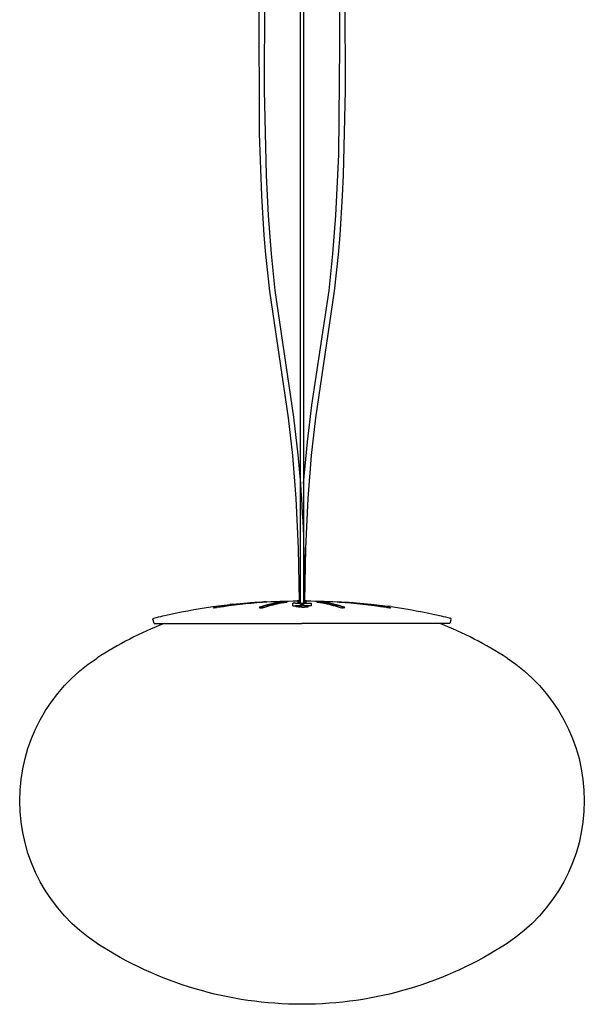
# Model space of a CAD drawing. Extents: x 0 to 672, y 0 to 1644.
# Tile 2 of 5: x 457 to 672, y 0 to 375. Entities that reach past the tile are written whole.
import ezdxf

# ---------------------------------------------------------------- set-up
doc = ezdxf.new("R2010")
doc.units = 0
doc.header["$MEASUREMENT"] = 0
doc.layers.add('MAKE2D$VISIBILE$CURVE', color=7, linetype='CONTINUOUS')

msp = doc.modelspace()

# ---------------------------------------------------------------- linework, layer by layer
at = {"layer": 'MAKE2D$VISIBILE$CURVE', "color": 7}
for p, q in [((564.26, 152.71), (564.26, 1147.32)), ((565.46, 1147.32), (565.46, 152.25)), ((579.31, 365.04), (576.68, 917.29)), ((552.92, 912.33), (550.44, 348.13)), ((578.8, 912.38), (581.29, 348.12)), ((548.67, 331.64), (548.56, 382.34)), ((578.84, 323.64), (579.31, 365.04)), ((550.44, 348.13), (551.17, 315.75)), ((581.29, 348.12), (580.56, 315.67)), ((549.52, 307.9), (548.67, 331.64)), ((577.77, 300.41), (578.84, 323.64)), ((551.17, 315.75), (551.95, 300.41)), ((580.56, 315.67), (580.2, 307.9)), ((550.47, 292.84), (549.52, 307.9)), ((580.2, 307.9), (579.26, 292.84)), ((551.95, 300.41), (553.06, 285.75)), ((576.66, 285.75), (577.77, 300.41)), ((551.07, 285.57), (550.47, 292.84)), ((579.26, 292.84), (578.65, 285.57)), ((552.56, 271.59), (551.07, 285.57)), ((553.06, 285.75), (554.55, 271.84)), ((575.18, 271.84), (576.66, 285.75)), ((578.65, 285.57), (577.16, 271.59)), ((559.7, 223.37), (552.56, 271.59)), ((554.55, 271.84), (561.68, 223.63)), ((568.63, 228.09), (575.18, 271.84)), ((577.16, 271.59), (570.02, 223.37)), ((566.92, 214.19), (568.63, 228.09)), ((561.33, 208.98), (559.7, 223.37)), ((561.68, 223.63), (563.32, 209.17)), ((570.02, 223.37), (568.39, 208.98)), ((565.46, 198.29), (566.92, 214.19)), ((562.65, 192.59), (561.33, 208.98)), ((563.32, 209.17), (564.26, 198.29)), ((568.39, 208.98), (567.07, 192.59)), ((563.54, 173.68), (562.65, 192.59)), ((567.07, 192.59), (566.18, 173.68)), ((563.86, 153.49), (563.54, 173.68)), ((566.18, 173.68), (565.86, 153.49)), ((530.88, 151.45), (537.42, 152.24)), ((531.86, 151.17), (531.22, 151.02)), ((531.22, 151.02), (532.32, 151.1)), ((531.32, 151.06), (531.22, 151.02)), ((531.22, 151.02), (531.22, 151.02)), ((531.22, 151.02), (531.41, 151.01)), ((532.79, 151.17), (532.32, 151.1)), ((532.47, 151.12), (532.35, 151.25)), ((537.12, 151.83), (537.22, 151.97)), ((538.57, 152.38), (537.42, 152.24)), ((548.69, 151.17), (548.59, 151.1)), ((548.63, 151.14), (548.59, 151.1)), ((548.59, 151.1), (548.59, 151.1)), ((548.59, 151.1), (548.65, 151.05)), ((548.76, 151.03), (549.04, 151.01)), ((549.28, 151), (549.66, 151.02)), ((550.69, 151.17), (549.69, 151.02)), ((549.8, 153.18), (550.99, 153.24)), ((549.8, 153.18), (549.8, 153.12)), ((550.73, 153.18), (549.8, 153.12)), ((549.85, 151.03), (550.69, 151.17)), ((550.99, 153.24), (550.27, 153.21)), ((551.37, 153.24), (550.73, 153.18)), ((550.99, 153.24), (551.37, 153.24)), ((551.2, 153.21), (551.37, 153.23)), ((557.06, 153.18), (558.08, 153.24)), ((557.06, 153.18), (557.47, 153.21)), ((557.06, 152.87), (559.05, 153.18)), ((557.06, 153.18), (557.06, 152.87)), ((559.05, 153.18), (557.06, 152.87)), ((558.08, 153.24), (558.88, 153.24)), ((559.15, 153.21), (558.88, 153.24)), ((558.88, 153.24), (559.15, 153.21)), ((559.15, 153.21), (559.15, 153.21)), ((559.15, 153.21), (559.15, 153.21)), ((561.36, 151.71), (561.36, 152.71)), ((562.39, 152.71), (561.36, 152.71)), ((561.36, 151.71), (562.39, 151.71)), ((562.36, 151.57), (562.36, 151.71)), ((562.36, 151.57), (562.44, 151.66)), ((562.36, 151.58), (562.36, 151.59)), ((562.36, 151.59), (562.36, 151.59)), ((562.36, 151.59), (562.37, 151.59)), ((562.36, 151.57), (562.36, 151.58)), ((562.36, 151.58), (562.36, 151.58)), ((562.36, 151.58), (562.36, 151.58)), ((562.36, 151.58), (562.36, 151.58)), ((562.36, 151.58), (562.36, 151.58)), ((562.36, 151.58), (562.36, 151.58)), ((562.36, 151.58), (562.36, 151.58)), ((562.36, 151.58), (562.36, 151.58)), ((562.36, 151.56), (562.36, 151.57)), ((562.36, 151.57), (562.36, 151.57)), ((562.36, 151.57), (562.36, 151.57)), ((562.36, 151.57), (562.36, 151.57)), ((562.36, 151.57), (562.36, 151.57)), ((562.36, 151.57), (562.36, 151.57)), ((562.36, 151.57), (562.36, 151.57)), ((562.36, 151.57), (562.36, 151.57)), ((562.36, 151.55), (562.36, 151.56)), ((562.36, 151.56), (562.36, 151.56)), ((562.36, 151.56), (562.36, 151.56)), ((562.36, 151.56), (562.36, 151.56)), ((562.36, 151.56), (562.36, 151.56)), ((562.36, 151.56), (562.36, 151.56)), ((562.36, 151.56), (562.36, 151.56)), ((562.36, 151.56), (562.36, 151.56)), ((562.36, 151.56), (562.36, 151.56)), ((562.36, 151.56), (562.36, 151.56)), ((562.37, 151.55), (562.36, 151.55)), ((562.36, 151.55), (562.36, 151.55)), ((562.36, 151.55), (562.36, 151.55)), ((562.36, 151.55), (562.36, 151.55)), ((562.37, 151.59), (562.37, 151.6)), ((562.37, 151.6), (562.37, 151.6)), ((562.37, 151.6), (562.37, 151.6)), ((562.37, 151.6), (562.37, 151.6)), ((562.37, 151.6), (562.37, 151.6)), ((562.37, 151.6), (562.37, 151.6)), ((562.37, 151.6), (562.37, 151.6)), ((562.37, 151.6), (562.38, 151.6)), ((562.37, 151.59), (562.37, 151.59)), ((562.37, 151.59), (562.37, 151.59)), ((562.37, 151.59), (562.37, 151.59)), ((562.37, 151.59), (562.37, 151.59)), ((562.37, 151.54), (562.37, 151.55)), ((562.37, 151.55), (562.37, 151.55)), ((562.37, 151.55), (562.37, 151.55)), ((562.37, 151.55), (562.37, 151.55)), ((562.37, 151.55), (562.37, 151.55)), ((562.37, 151.53), (562.37, 151.54)), ((562.37, 151.54), (562.37, 151.54)), ((562.37, 151.54), (562.37, 151.54)), ((562.37, 151.54), (562.37, 151.54)), ((562.37, 151.54), (562.37, 151.54)), ((562.38, 151.53), (562.37, 151.53)), ((562.38, 151.61), (562.38, 151.62)), ((562.38, 151.62), (562.39, 151.62)), ((562.38, 151.6), (562.38, 151.61)), ((562.38, 151.61), (562.38, 151.61)), ((562.38, 151.61), (562.38, 151.61)), ((562.38, 151.61), (562.38, 151.61)), ((562.38, 151.52), (562.38, 151.53)), ((562.38, 151.53), (562.38, 151.53)), ((562.38, 151.53), (562.38, 151.53)), ((562.38, 151.53), (562.38, 151.53)), ((562.39, 151.52), (562.38, 151.52)), ((562.39, 152.71), (568.36, 152.71)), ((568.36, 151.71), (562.39, 151.71)), ((562.39, 151.62), (562.4, 151.63)), ((562.39, 151.62), (562.39, 151.62)), ((562.39, 151.62), (562.39, 151.62)), ((562.4, 151.51), (562.39, 151.52)), ((562.39, 151.52), (562.39, 151.52)), ((562.39, 151.52), (562.39, 151.52)), ((562.39, 151.52), (562.39, 151.52)), ((562.4, 151.63), (562.4, 151.63)), ((562.4, 151.63), (562.4, 151.63)), ((562.4, 151.63), (562.41, 151.63)), ((562.41, 151.5), (562.4, 151.51)), ((562.4, 151.51), (562.4, 151.51)), ((562.4, 151.51), (562.4, 151.51)), ((562.41, 151.63), (562.41, 151.64)), ((562.41, 151.64), (562.42, 151.64)), ((562.42, 151.5), (562.41, 151.5)), ((562.42, 151.64), (562.42, 151.65)), ((562.42, 151.65), (562.43, 151.65)), ((562.43, 151.49), (562.42, 151.5)), ((562.42, 151.5), (562.42, 151.5)), ((562.43, 151.65), (562.44, 151.66)), ((562.44, 151.49), (562.43, 151.49)), ((562.44, 151.66), (562.78, 151.76)), ((562.44, 151.66), (562.55, 151.7)), ((562.44, 151.48), (562.44, 151.49)), ((562.45, 151.48), (562.44, 151.48)), ((562.46, 151.48), (562.45, 151.48)), ((562.47, 151.47), (562.46, 151.48)), ((562.49, 151.46), (562.47, 151.47)), ((562.51, 151.46), (562.49, 151.46)), ((562.53, 151.45), (562.51, 151.46)), ((562.55, 151.44), (562.53, 151.45)), ((562.55, 151.7), (562.78, 151.76)), ((562.57, 151.43), (562.55, 151.44)), ((562.6, 151.43), (562.57, 151.43)), ((562.65, 151.41), (562.6, 151.43)), ((562.71, 151.4), (562.65, 151.41)), ((562.78, 151.38), (562.71, 151.4)), ((562.85, 151.37), (562.78, 151.38)), ((562.92, 151.36), (562.85, 151.37)), ((563.09, 151.33), (562.92, 151.36)), ((563.11, 151.33), (563.09, 151.33)), ((563.86, 153.61), (563.11, 153.61)), ((563.12, 153.57), (563.11, 153.57)), ((563.11, 153.57), (563.11, 153.57)), ((563.11, 153.57), (563.11, 153.57)), ((563.11, 153.57), (563.11, 153.57)), ((563.11, 153.57), (563.11, 153.57)), ((563.11, 153.57), (563.11, 153.57)), ((563.11, 153.57), (563.11, 153.57)), ((563.11, 153.57), (563.11, 153.57)), ((563.11, 153.57), (563.11, 153.57)), ((563.11, 153.57), (563.11, 153.57)), ((563.11, 153.57), (563.11, 153.57)), ((563.11, 153.57), (563.11, 153.57)), ((563.11, 153.57), (563.11, 153.57)), ((563.11, 153.57), (563.11, 153.57)), ((563.11, 153.57), (563.11, 153.57)), ((563.11, 153.57), (563.11, 153.57)), ((563.11, 153.57), (563.11, 153.57)), ((563.11, 153.57), (563.11, 153.57)), ((563.11, 153.57), (563.11, 153.57)), ((563.11, 153.57), (563.11, 153.57)), ((563.11, 153.57), (563.11, 153.57)), ((563.11, 153.57), (563.11, 153.57)), ((563.11, 153.57), (563.11, 153.57)), ((563.11, 153.57), (563.11, 153.57)), ((563.11, 153.57), (563.11, 153.57)), ((563.11, 153.57), (563.11, 153.57)), ((563.11, 153.57), (563.11, 153.57)), ((563.11, 153.57), (563.11, 153.57)), ((563.11, 153.57), (563.11, 153.57)), ((563.11, 153.57), (563.11, 153.57)), ((563.11, 153.57), (563.11, 153.57)), ((563.11, 153.57), (563.11, 153.57)), ((563.11, 153.57), (563.11, 153.57)), ((563.11, 153.57), (563.11, 153.57)), ((563.11, 153.57), (563.11, 153.57)), ((563.11, 153.57), (563.11, 153.57)), ((563.11, 153.57), (563.11, 153.57)), ((563.11, 153.57), (563.11, 153.57)), ((563.11, 153.57), (563.11, 153.57)), ((563.11, 153.57), (563.11, 153.57)), ((563.11, 153.57), (563.11, 153.57)), ((563.11, 153.57), (563.11, 153.57)), ((563.11, 153.57), (563.11, 153.57)), ((563.11, 153.57), (563.11, 153.57)), ((563.11, 153.57), (563.11, 153.57)), ((563.11, 153.57), (563.11, 153.57)), ((563.11, 153.57), (563.11, 153.57)), ((563.11, 153.57), (563.11, 153.57)), ((563.11, 153.57), (563.11, 153.57)), ((563.11, 153.57), (563.11, 153.57)), ((563.11, 153.57), (563.11, 153.57)), ((563.11, 153.57), (563.11, 153.57)), ((563.11, 153.57), (563.11, 153.57)), ((563.11, 153.57), (563.11, 153.57)), ((563.11, 153.57), (563.11, 153.57)), ((563.11, 153.57), (563.11, 153.57)), ((563.11, 153.57), (563.11, 153.57)), ((563.11, 153.57), (563.11, 153.57)), ((563.11, 153.57), (563.11, 153.57)), ((563.11, 153.57), (563.11, 153.57)), ((563.11, 153.57), (563.11, 153.57)), ((563.11, 153.57), (563.11, 153.57)), ((563.11, 153.57), (563.11, 153.57)), ((563.11, 153.57), (563.11, 153.57)), ((563.11, 153.57), (563.11, 153.57)), ((563.11, 153.57), (563.11, 153.57)), ((563.11, 153.57), (563.11, 153.57)), ((563.11, 153.57), (563.11, 153.57)), ((563.11, 153.57), (563.11, 153.57)), ((563.11, 153.57), (563.11, 153.57)), ((563.11, 153.57), (563.11, 153.57)), ((563.11, 153.57), (563.11, 153.57)), ((563.11, 153.57), (563.11, 153.57)), ((563.11, 153.57), (563.11, 153.57)), ((563.11, 153.57), (563.12, 153.57)), ((563.11, 153.44), (563.11, 153.44)), ((563.11, 153.44), (563.11, 153.44)), ((563.11, 153.44), (563.11, 153.44)), ((563.11, 153.44), (563.11, 153.44)), ((563.11, 153.44), (563.11, 153.44)), ((563.11, 153.44), (563.11, 153.45)), ((563.11, 153.45), (563.11, 153.45)), ((563.11, 153.45), (563.11, 153.45)), ((563.11, 153.45), (563.11, 153.45)), ((563.11, 153.45), (563.11, 153.45)), ((563.11, 153.45), (563.11, 153.45)), ((563.11, 153.45), (563.11, 153.45)), ((563.11, 153.45), (563.11, 153.45)), ((563.11, 153.45), (563.11, 153.45)), ((563.11, 153.45), (563.11, 153.45)), ((563.11, 153.45), (563.11, 153.45)), ((563.11, 153.45), (563.11, 153.45)), ((563.11, 153.45), (563.12, 153.45)), ((563.12, 153.44), (563.11, 153.44)), ((563.11, 153.44), (563.11, 153.44)), ((563.11, 153.44), (563.11, 153.44)), ((563.11, 153.44), (563.11, 153.44)), ((563.11, 153.44), (563.11, 153.44)), ((563.11, 153.44), (563.11, 153.44)), ((563.11, 153.44), (563.11, 153.44)), ((563.11, 153.44), (563.11, 153.44)), ((563.11, 153.44), (563.11, 153.44)), ((563.11, 153.44), (563.11, 153.44)), ((563.11, 153.44), (563.11, 153.44)), ((563.11, 153.44), (563.11, 153.44)), ((563.11, 153.44), (563.11, 153.44)), ((563.11, 153.44), (563.11, 153.44)), ((563.11, 153.44), (563.11, 153.44)), ((563.11, 153.44), (563.11, 153.44)), ((563.11, 153.44), (563.11, 153.44)), ((563.11, 153.44), (563.11, 153.44)), ((563.11, 153.44), (563.11, 153.44)), ((563.11, 153.44), (563.11, 153.44)), ((563.11, 153.44), (563.11, 153.44)), ((563.11, 153.44), (563.11, 153.44)), ((563.11, 153.44), (563.11, 153.44)), ((563.11, 153.44), (563.11, 153.44)), ((563.11, 153.44), (563.11, 153.44)), ((563.11, 153.44), (563.11, 153.44)), ((563.11, 153.44), (563.11, 153.44)), ((563.11, 153.44), (563.11, 153.44)), ((563.11, 153.44), (563.11, 153.44)), ((563.11, 153.44), (563.11, 153.44)), ((563.11, 153.44), (563.11, 153.44)), ((563.11, 153.44), (563.11, 153.44)), ((563.11, 153.44), (563.11, 153.44)), ((563.11, 153.44), (563.11, 153.44)), ((563.11, 153.44), (563.11, 153.44)), ((563.11, 153.44), (563.11, 153.44)), ((563.11, 153.44), (563.11, 153.44)), ((563.11, 153.44), (563.11, 153.44)), ((563.11, 153.44), (563.11, 153.44)), ((563.11, 153.44), (563.11, 153.44)), ((563.11, 153.44), (563.11, 153.44)), ((563.11, 153.44), (563.11, 153.44)), ((563.11, 153.44), (563.11, 153.44)), ((563.11, 153.44), (563.11, 153.44)), ((563.11, 153.44), (563.11, 153.44)), ((563.11, 153.44), (563.11, 153.44)), ((563.11, 153.44), (563.11, 153.44)), ((563.11, 153.44), (563.11, 153.44)), ((563.11, 153.44), (563.11, 153.44)), ((563.11, 153.44), (563.11, 153.44)), ((563.11, 153.44), (563.11, 153.44)), ((563.11, 153.44), (563.11, 153.44)), ((563.11, 153.44), (563.11, 153.44)), ((563.11, 153.44), (563.11, 153.44)), ((563.11, 153.44), (563.11, 153.44)), ((563.11, 153.44), (563.11, 153.44)), ((563.11, 153.44), (563.11, 153.44)), ((563.11, 153.44), (563.11, 153.44)), ((563.11, 153.44), (563.11, 153.44)), ((563.11, 153.44), (563.11, 153.44)), ((563.11, 153.44), (563.11, 153.44)), ((563.11, 153.44), (563.11, 153.44)), ((563.11, 153.44), (563.11, 153.44)), ((563.11, 153.44), (563.11, 153.44)), ((563.11, 153.44), (563.11, 153.44)), ((563.11, 153.44), (563.11, 153.44)), ((563.11, 153.44), (563.11, 153.44)), ((563.11, 153.44), (563.11, 153.44)), ((563.86, 153.31), (563.11, 153.24)), ((563.11, 153.24), (563.86, 153.16)), ((563.11, 153.24), (563.11, 153.24)), ((564.86, 151.23), (563.11, 151.33)), ((563.9, 151.26), (563.11, 151.33)), ((563.12, 153.56), (563.12, 153.57)), ((563.12, 153.57), (563.12, 153.57)), ((563.12, 153.57), (563.12, 153.57)), ((563.12, 153.57), (563.12, 153.57)), ((563.12, 153.57), (563.12, 153.57)), ((563.12, 153.57), (563.12, 153.57)), ((563.12, 153.57), (563.12, 153.57)), ((563.12, 153.57), (563.13, 153.57)), ((563.13, 153.56), (563.12, 153.56)), ((563.12, 153.56), (563.12, 153.56)), ((563.12, 153.45), (563.12, 153.45)), ((563.12, 153.45), (563.12, 153.45)), ((563.12, 153.45), (563.12, 153.45)), ((563.12, 153.45), (563.12, 153.45)), ((563.12, 153.45), (563.12, 153.45)), ((563.12, 153.45), (563.12, 153.45)), ((563.12, 153.45), (563.12, 153.45)), ((563.12, 153.45), (563.12, 153.45)), ((563.12, 153.45), (563.13, 153.45)), ((563.13, 153.44), (563.12, 153.44)), ((563.12, 153.44), (563.12, 153.44)), ((563.12, 153.44), (563.12, 153.44)), ((563.12, 153.44), (563.12, 153.44)), ((563.12, 153.44), (563.12, 153.44)), ((563.12, 153.44), (563.12, 153.44)), ((563.12, 153.44), (563.12, 153.44)), ((563.12, 153.44), (563.12, 153.44)), ((563.12, 153.44), (563.12, 153.44)), ((563.13, 153.57), (563.14, 153.57)), ((563.14, 153.56), (563.13, 153.56)), ((563.13, 153.45), (563.13, 153.45)), ((563.13, 153.45), (563.14, 153.45)), ((563.13, 153.43), (563.13, 153.44)), ((563.14, 153.43), (563.13, 153.43)), ((563.14, 153.57), (563.15, 153.57)), ((563.15, 153.56), (563.14, 153.56)), ((563.14, 153.45), (563.15, 153.46)), ((563.15, 153.43), (563.14, 153.43)), ((563.15, 153.57), (563.18, 153.58)), ((563.18, 153.56), (563.15, 153.56)), ((563.15, 153.46), (563.16, 153.46)), ((563.16, 153.43), (563.15, 153.43)), ((563.16, 153.46), (563.18, 153.46)), ((563.18, 153.43), (563.16, 153.43)), ((563.18, 153.58), (563.37, 153.58)), ((563.37, 153.55), (563.18, 153.56)), ((563.18, 153.46), (563.21, 153.46)), ((563.21, 153.42), (563.18, 153.43)), ((563.21, 153.46), (563.26, 153.47)), ((563.26, 153.42), (563.21, 153.42)), ((563.26, 153.47), (563.37, 153.47)), ((563.37, 153.41), (563.26, 153.42)), ((563.37, 153.58), (563.86, 153.59)), ((563.86, 153.54), (563.37, 153.55)), ((563.37, 153.47), (563.86, 153.49)), ((563.86, 153.4), (563.37, 153.41)), ((563.47, 151.29), (564.06, 151.31)), ((563.86, 153.4), (563.86, 153.49)), ((563.86, 153.16), (563.86, 153.4)), ((563.86, 152.71), (563.86, 153.16)), ((564.26, 152.25), (564.26, 152.71)), ((564.86, 152.25), (564.26, 152.25)), ((564.86, 151.23), (564.28, 151.24)), ((564.86, 152.25), (565.46, 152.25)), ((564.86, 151.23), (565.35, 151.24)), ((565.35, 151.24), (565.82, 151.26)), ((566.63, 151.33), (565.82, 151.26)), ((565.82, 151.26), (566.25, 151.29)), ((565.86, 153.61), (565.86, 153.61)), ((566.61, 153.61), (565.86, 153.61)), ((565.86, 153.59), (566.36, 153.58)), ((566.35, 153.55), (565.86, 153.54)), ((565.86, 153.49), (566.36, 153.47)), ((565.86, 153.49), (565.86, 152.71)), ((566.35, 153.41), (565.86, 153.4)), ((565.86, 153.31), (566.61, 153.24)), ((566.61, 153.24), (565.86, 153.16)), ((566.25, 151.29), (566.45, 151.31)), ((566.55, 153.56), (566.35, 153.55)), ((566.47, 153.42), (566.35, 153.41)), ((566.36, 153.58), (566.55, 153.58)), ((566.36, 153.47), (566.47, 153.47)), ((566.45, 151.31), (566.63, 151.33)), ((566.47, 153.47), (566.51, 153.46)), ((566.51, 153.42), (566.47, 153.42)), ((566.51, 153.46), (566.55, 153.46)), ((566.55, 153.43), (566.51, 153.42)), ((566.55, 153.58), (566.57, 153.57)), ((566.57, 153.56), (566.55, 153.56)), ((566.55, 153.46), (566.56, 153.46)), ((566.56, 153.43), (566.55, 153.43)), ((566.56, 153.46), (566.57, 153.46)), ((566.57, 153.43), (566.56, 153.43)), ((566.57, 153.57), (566.59, 153.57)), ((566.59, 153.56), (566.57, 153.56)), ((566.57, 153.46), (566.59, 153.45)), ((566.59, 153.43), (566.57, 153.43)), ((566.59, 153.57), (566.59, 153.57)), ((566.59, 153.57), (566.6, 153.57)), ((566.6, 153.56), (566.59, 153.56)), ((566.59, 153.56), (566.59, 153.56)), ((566.59, 153.45), (566.59, 153.45)), ((566.59, 153.45), (566.59, 153.45)), ((566.59, 153.45), (566.6, 153.45)), ((566.6, 153.44), (566.59, 153.44)), ((566.59, 153.44), (566.59, 153.43)), ((566.59, 153.43), (566.59, 153.43)), ((566.6, 153.57), (566.6, 153.57)), ((566.6, 153.57), (566.6, 153.57)), ((566.6, 153.57), (566.61, 153.57)), ((566.61, 153.57), (566.6, 153.57)), ((566.6, 153.57), (566.6, 153.56)), ((566.6, 153.56), (566.6, 153.56)), ((566.6, 153.45), (566.6, 153.45)), ((566.6, 153.45), (566.6, 153.45)), ((566.6, 153.45), (566.6, 153.45)), ((566.6, 153.45), (566.6, 153.45)), ((566.6, 153.45), (566.61, 153.45)), ((566.61, 153.44), (566.6, 153.44)), ((566.6, 153.44), (566.6, 153.44)), ((566.6, 153.44), (566.6, 153.44)), ((566.6, 153.44), (566.6, 153.44)), ((566.6, 153.44), (566.6, 153.44)), ((566.61, 153.57), (566.61, 153.57)), ((566.61, 153.57), (566.61, 153.57)), ((566.61, 153.57), (566.61, 153.57)), ((566.61, 153.57), (566.61, 153.57)), ((566.61, 153.57), (566.61, 153.57)), ((566.61, 153.57), (566.61, 153.57)), ((566.61, 153.57), (566.61, 153.57)), ((566.61, 153.57), (566.61, 153.57)), ((566.61, 153.57), (566.61, 153.57)), ((566.61, 153.57), (566.61, 153.57)), ((566.61, 153.57), (566.61, 153.57)), ((566.61, 153.57), (566.61, 153.57)), ((566.61, 153.57), (566.61, 153.57)), ((566.61, 153.57), (566.61, 153.57)), ((566.61, 153.57), (566.61, 153.57)), ((566.61, 153.57), (566.61, 153.57)), ((566.61, 153.57), (566.61, 153.57)), ((566.61, 153.57), (566.61, 153.57)), ((566.61, 153.57), (566.61, 153.57)), ((566.61, 153.57), (566.61, 153.57)), ((566.61, 153.57), (566.61, 153.57)), ((566.61, 153.57), (566.61, 153.57)), ((566.61, 153.57), (566.61, 153.57)), ((566.61, 153.57), (566.61, 153.57)), ((566.61, 153.57), (566.61, 153.57)), ((566.61, 153.57), (566.61, 153.57)), ((566.61, 153.57), (566.61, 153.57)), ((566.61, 153.57), (566.61, 153.57)), ((566.61, 153.57), (566.61, 153.57)), ((566.61, 153.57), (566.61, 153.57)), ((566.61, 153.57), (566.61, 153.57)), ((566.61, 153.57), (566.61, 153.57)), ((566.61, 153.57), (566.61, 153.57)), ((566.61, 153.57), (566.61, 153.57)), ((566.61, 153.57), (566.61, 153.57)), ((566.61, 153.57), (566.61, 153.57)), ((566.61, 153.57), (566.61, 153.57)), ((566.61, 153.57), (566.61, 153.57)), ((566.61, 153.57), (566.61, 153.57)), ((566.61, 153.57), (566.61, 153.57)), ((566.61, 153.57), (566.61, 153.57)), ((566.61, 153.57), (566.61, 153.57)), ((566.61, 153.57), (566.61, 153.57)), ((566.61, 153.57), (566.61, 153.57)), ((566.61, 153.57), (566.61, 153.57)), ((566.61, 153.57), (566.61, 153.57)), ((566.61, 153.57), (566.61, 153.57)), ((566.61, 153.57), (566.61, 153.57)), ((566.61, 153.57), (566.61, 153.57)), ((566.61, 153.57), (566.61, 153.57)), ((566.61, 153.57), (566.61, 153.57)), ((566.61, 153.57), (566.61, 153.57)), ((566.61, 153.57), (566.61, 153.57)), ((566.61, 153.57), (566.61, 153.57)), ((566.61, 153.57), (566.61, 153.57)), ((566.61, 153.57), (566.61, 153.57)), ((566.61, 153.57), (566.61, 153.57)), ((566.61, 153.57), (566.61, 153.57)), ((566.61, 153.57), (566.61, 153.57)), ((566.61, 153.57), (566.61, 153.57)), ((566.61, 153.57), (566.61, 153.57)), ((566.61, 153.57), (566.61, 153.57)), ((566.61, 153.57), (566.61, 153.57)), ((566.61, 153.57), (566.61, 153.57)), ((566.61, 153.57), (566.61, 153.57)), ((566.61, 153.57), (566.61, 153.57)), ((566.61, 153.57), (566.61, 153.57)), ((566.61, 153.57), (566.61, 153.57)), ((566.61, 153.57), (566.61, 153.57)), ((566.61, 153.57), (566.61, 153.57)), ((566.61, 153.57), (566.61, 153.57)), ((566.61, 153.57), (566.61, 153.57)), ((566.61, 153.57), (566.61, 153.57)), ((566.61, 153.57), (566.61, 153.57)), ((566.61, 153.57), (566.61, 153.57)), ((566.61, 153.57), (566.61, 153.57)), ((566.61, 153.57), (566.61, 153.57)), ((566.61, 153.45), (566.61, 153.45)), ((566.61, 153.45), (566.61, 153.45)), ((566.61, 153.45), (566.61, 153.45)), ((566.61, 153.45), (566.61, 153.45)), ((566.61, 153.45), (566.61, 153.45)), ((566.61, 153.45), (566.61, 153.45)), ((566.61, 153.45), (566.61, 153.45)), ((566.61, 153.45), (566.61, 153.45)), ((566.61, 153.45), (566.61, 153.45)), ((566.61, 153.45), (566.61, 153.45)), ((566.61, 153.45), (566.61, 153.45)), ((566.61, 153.45), (566.61, 153.45)), ((566.61, 153.45), (566.61, 153.45)), ((566.61, 153.45), (566.61, 153.45)), ((566.61, 153.45), (566.61, 153.45)), ((566.61, 153.45), (566.61, 153.44)), ((566.61, 153.44), (566.61, 153.44)), ((566.61, 153.44), (566.61, 153.44)), ((566.61, 153.44), (566.61, 153.44)), ((566.61, 153.44), (566.61, 153.44)), ((566.61, 153.44), (566.61, 153.44)), ((566.61, 153.44), (566.61, 153.44)), ((566.61, 153.44), (566.61, 153.44)), ((566.61, 153.44), (566.61, 153.44)), ((566.61, 153.44), (566.61, 153.44)), ((566.61, 153.44), (566.61, 153.44)), ((566.61, 153.44), (566.61, 153.44)), ((566.61, 153.44), (566.61, 153.44)), ((566.61, 153.44), (566.61, 153.44)), ((566.61, 153.44), (566.61, 153.44)), ((566.61, 153.44), (566.61, 153.44)), ((566.61, 153.44), (566.61, 153.44)), ((566.61, 153.44), (566.61, 153.44)), ((566.61, 153.44), (566.61, 153.44)), ((566.61, 153.44), (566.61, 153.44)), ((566.61, 153.44), (566.61, 153.44)), ((566.61, 153.44), (566.61, 153.44)), ((566.61, 153.44), (566.61, 153.44)), ((566.61, 153.44), (566.61, 153.44)), ((566.61, 153.44), (566.61, 153.44)), ((566.61, 153.44), (566.61, 153.44)), ((566.61, 153.44), (566.61, 153.44)), ((566.61, 153.44), (566.61, 153.44)), ((566.61, 153.44), (566.61, 153.44)), ((566.61, 153.44), (566.61, 153.44)), ((566.61, 153.44), (566.61, 153.44)), ((566.61, 153.44), (566.61, 153.44)), ((566.61, 153.44), (566.61, 153.44)), ((566.61, 153.44), (566.61, 153.44)), ((566.61, 153.44), (566.61, 153.44)), ((566.61, 153.44), (566.61, 153.44)), ((566.61, 153.44), (566.61, 153.44)), ((566.61, 153.44), (566.61, 153.44)), ((566.61, 153.44), (566.61, 153.44)), ((566.61, 153.44), (566.61, 153.44)), ((566.61, 153.44), (566.61, 153.44)), ((566.61, 153.44), (566.61, 153.44)), ((566.61, 153.44), (566.61, 153.44)), ((566.61, 153.44), (566.61, 153.44)), ((566.61, 153.44), (566.61, 153.44)), ((566.61, 153.44), (566.61, 153.44)), ((566.61, 153.44), (566.61, 153.44)), ((566.61, 153.44), (566.61, 153.44)), ((566.61, 153.44), (566.61, 153.44)), ((566.61, 153.44), (566.61, 153.44)), ((566.61, 153.44), (566.61, 153.44)), ((566.61, 153.44), (566.61, 153.44)), ((566.61, 153.44), (566.61, 153.44)), ((566.61, 153.44), (566.61, 153.44)), ((566.61, 153.44), (566.61, 153.44)), ((566.61, 153.44), (566.61, 153.44)), ((566.61, 153.44), (566.61, 153.44)), ((566.61, 153.44), (566.61, 153.44)), ((566.61, 153.44), (566.61, 153.44)), ((566.61, 153.44), (566.61, 153.44)), ((566.61, 153.44), (566.61, 153.44)), ((566.61, 153.44), (566.61, 153.44)), ((566.61, 153.44), (566.61, 153.44)), ((566.61, 153.44), (566.61, 153.44)), ((566.61, 153.44), (566.61, 153.44)), ((566.61, 153.44), (566.61, 153.44)), ((566.61, 153.44), (566.61, 153.44)), ((566.61, 153.44), (566.61, 153.44)), ((566.61, 153.44), (566.61, 153.44)), ((566.61, 153.44), (566.61, 153.44)), ((566.61, 153.44), (566.61, 153.44)), ((566.61, 153.44), (566.61, 153.44)), ((566.61, 153.44), (566.61, 153.44)), ((566.61, 153.44), (566.61, 153.44)), ((566.61, 153.44), (566.61, 153.44)), ((566.61, 153.44), (566.61, 153.44)), ((566.61, 153.44), (566.61, 153.44)), ((567.17, 151.44), (566.63, 151.33)), ((566.63, 151.33), (566.8, 151.36)), ((566.8, 151.36), (566.87, 151.37)), ((566.87, 151.37), (566.94, 151.38)), ((566.94, 151.38), (567.01, 151.4)), ((567.01, 151.4), (567.07, 151.41)), ((567.07, 151.41), (567.12, 151.43)), ((567.12, 151.71), (567.17, 151.7)), ((567.12, 151.43), (567.15, 151.43)), ((567.15, 151.43), (567.17, 151.44)), ((567.17, 151.7), (567.31, 151.64)), ((567.31, 151.5), (567.17, 151.44)), ((567.17, 151.44), (567.2, 151.45)), ((567.2, 151.45), (567.22, 151.46)), ((567.22, 151.46), (567.24, 151.46)), ((567.24, 151.46), (567.25, 151.47)), ((567.25, 151.47), (567.26, 151.48)), ((567.26, 151.48), (567.27, 151.48)), ((567.27, 151.48), (567.28, 151.48)), ((567.28, 151.48), (567.29, 151.49)), ((567.29, 151.49), (567.3, 151.5)), ((567.29, 151.49), (567.29, 151.49)), ((567.3, 151.5), (567.31, 151.5)), ((567.31, 151.63), (567.31, 151.5)), ((567.31, 151.5), (567.32, 151.51)), ((567.31, 151.5), (567.31, 151.5)), ((567.32, 151.51), (567.32, 151.51)), ((567.32, 151.51), (567.33, 151.51)), ((567.33, 151.51), (567.33, 151.52)), ((567.33, 151.52), (567.33, 151.52)), ((567.33, 151.52), (567.33, 151.52)), ((567.33, 151.52), (567.34, 151.52)), ((567.34, 151.52), (567.34, 151.53)), ((567.34, 151.53), (567.34, 151.53)), ((567.34, 151.53), (567.34, 151.53)), ((567.34, 151.53), (567.35, 151.53)), ((567.34, 151.52), (567.34, 151.52)), ((567.35, 151.54), (567.35, 151.55)), ((567.35, 151.55), (567.36, 151.55)), ((567.35, 151.53), (567.35, 151.54)), ((567.35, 151.54), (567.35, 151.54)), ((567.35, 151.54), (567.35, 151.54)), ((567.35, 151.54), (567.35, 151.54)), ((567.35, 151.54), (567.35, 151.54)), ((567.35, 151.53), (567.35, 151.53)), ((567.36, 151.71), (567.36, 151.57)), ((567.36, 151.56), (567.36, 151.57)), ((567.36, 151.57), (567.36, 151.57)), ((567.36, 151.57), (567.36, 151.57)), ((567.36, 151.57), (567.36, 151.57)), ((567.36, 151.57), (567.36, 151.57)), ((567.36, 151.55), (567.36, 151.56)), ((567.36, 151.56), (567.36, 151.56)), ((567.36, 151.56), (567.36, 151.56)), ((567.36, 151.56), (567.36, 151.56)), ((567.36, 151.56), (567.36, 151.56)), ((567.36, 151.56), (567.36, 151.56)), ((567.36, 151.56), (567.36, 151.56)), ((567.36, 151.56), (567.36, 151.56)), ((567.36, 151.56), (567.36, 151.56)), ((567.36, 151.56), (567.36, 151.56)), ((567.36, 151.55), (567.36, 151.55)), ((567.36, 151.55), (567.36, 151.55)), ((567.36, 151.55), (567.36, 151.55)), ((567.36, 151.55), (567.36, 151.55)), ((567.36, 151.55), (567.36, 151.55)), ((567.36, 151.55), (567.36, 151.55)), ((567.36, 151.55), (567.36, 151.55)), ((568.36, 152.71), (568.36, 151.71)), ((570.57, 153.21), (570.58, 153.21)), ((570.58, 153.21), (570.84, 153.24)), ((570.58, 153.21), (570.84, 153.24)), ((572.66, 152.87), (570.67, 153.18)), ((570.67, 153.18), (572.66, 152.87)), ((570.84, 153.24), (571.64, 153.24)), ((571.64, 153.24), (572.66, 153.18)), ((572.66, 153.18), (572.26, 153.21)), ((572.66, 153.18), (572.66, 152.87)), ((578.99, 153.18), (578.35, 153.24)), ((578.43, 153.22), (578.35, 153.24)), ((578.35, 153.24), (578.73, 153.24)), ((578.73, 153.24), (579.92, 153.18)), ((579.04, 151.17), (580.03, 151.02)), ((579.43, 151.08), (580.03, 151.02)), ((580.04, 151.02), (580.03, 151.02)), ((581.03, 151.17), (581.13, 151.1)), ((581.13, 151.1), (581.03, 151.17)), ((591.16, 152.38), (597.69, 151.59)), ((591.6, 151.96), (591.45, 152.1)), ((592.61, 151.82), (592.51, 151.96)), ((596.93, 151.17), (597.4, 151.1)), ((597.24, 151.12), (597.36, 151.25)), ((597.86, 151.04), (597.4, 151.1)), ((597.4, 151.1), (597.93, 151.04)), ((598.84, 151.45), (597.69, 151.59)), ((597.86, 151.17), (598.17, 151.11)), ((598.34, 151.08), (597.86, 151.17)), ((597.86, 151.17), (597.86, 151.04)), ((598.09, 151.02), (597.86, 151.04)), ((597.93, 151.04), (598.14, 151.02)), ((598.22, 151.01), (598.09, 151.02)), ((598.14, 151.02), (598.28, 151.01)), ((598.17, 151.11), (598.29, 151.09)), ((598.33, 151), (598.22, 151.01)), ((598.28, 151.01), (598.34, 151)), ((598.29, 151.09), (598.34, 151.08)), ((598.38, 151), (598.33, 151)), ((598.34, 151.08), (598.38, 151.07)), ((598.34, 151), (598.39, 151)), ((598.38, 151.07), (598.42, 151.06)), ((598.42, 151), (598.38, 151)), ((598.39, 151), (598.42, 151)), ((598.43, 151.05), (598.4, 151.06)), ((598.42, 151.06), (598.44, 151.05)), ((598.43, 151), (598.42, 151)), ((598.42, 151), (598.44, 151)), ((598.45, 151.05), (598.43, 151.05)), ((598.45, 151.01), (598.43, 151)), ((598.44, 151.05), (598.45, 151.05)), ((598.44, 151), (598.45, 151.01)), ((598.45, 151.05), (598.46, 151.04)), ((598.46, 151.04), (598.45, 151.05)), ((598.46, 151.01), (598.45, 151.01)), ((598.45, 151.01), (598.45, 151.01)), ((598.45, 151.01), (598.46, 151.01)), ((598.46, 151.04), (598.47, 151.04)), ((598.47, 151.04), (598.46, 151.04)), ((598.46, 151.04), (598.46, 151.04)), ((598.47, 151.01), (598.46, 151.01)), ((598.46, 151.01), (598.47, 151.01)), ((598.47, 151.04), (598.47, 151.04)), ((598.47, 151.04), (598.48, 151.03)), ((598.48, 151.04), (598.47, 151.04)), ((598.47, 151.04), (598.47, 151.04)), ((598.48, 151.01), (598.47, 151.01)), ((598.47, 151.01), (598.47, 151.01)), ((598.47, 151.01), (598.47, 151.01)), ((598.47, 151.01), (598.48, 151.01)), ((598.48, 151.03), (598.48, 151.04)), ((598.48, 151.03), (598.48, 151.03)), ((598.48, 151.03), (598.48, 151.03)), ((598.48, 151.03), (598.48, 151.03)), ((598.48, 151.03), (598.49, 151.03)), ((598.49, 151.03), (598.48, 151.03)), ((598.48, 151.03), (598.48, 151.03)), ((598.48, 151.03), (598.48, 151.03)), ((598.49, 151.01), (598.48, 151.01)), ((598.48, 151.01), (598.48, 151.01)), ((598.48, 151.01), (598.48, 151.01)), ((598.48, 151.01), (598.48, 151.01)), ((598.48, 151.01), (598.48, 151.01)), ((598.48, 151.01), (598.48, 151.01)), ((598.48, 151.01), (598.48, 151.01)), ((598.48, 151.01), (598.48, 151.01)), ((598.48, 151.01), (598.48, 151.01)), ((598.48, 151.01), (598.49, 151.01)), ((598.49, 151.03), (598.49, 151.03)), ((598.49, 151.03), (598.49, 151.03)), ((598.49, 151.03), (598.49, 151.03)), ((598.49, 151.03), (598.49, 151.03)), ((598.49, 151.03), (598.49, 151.03)), ((598.49, 151.03), (598.49, 151.03)), ((598.49, 151.03), (598.49, 151.03)), ((598.49, 151.03), (598.49, 151.03)), ((598.49, 151.03), (598.49, 151.03)), ((598.49, 151.03), (598.49, 151.02)), ((598.49, 151.02), (598.49, 151.03)), ((598.49, 151.03), (598.49, 151.03)), ((598.49, 151.03), (598.49, 151.03)), ((598.49, 151.03), (598.49, 151.03)), ((598.49, 151.03), (598.49, 151.03)), ((598.49, 151.03), (598.49, 151.03)), ((598.49, 151.03), (598.49, 151.03)), ((598.49, 151.03), (598.49, 151.03)), ((598.49, 151.03), (598.49, 151.03)), ((598.49, 151.03), (598.49, 151.03)), ((598.49, 151.02), (598.49, 151.02)), ((598.49, 151.02), (598.49, 151.02)), ((598.49, 151.02), (598.49, 151.02)), ((598.49, 151.02), (598.49, 151.02)), ((598.49, 151.02), (598.5, 151.02)), ((598.5, 151.02), (598.49, 151.02)), ((598.49, 151.02), (598.49, 151.02)), ((598.49, 151.02), (598.49, 151.02)), ((598.5, 151.01), (598.49, 151.01)), ((598.49, 151.01), (598.49, 151.01)), ((598.49, 151.01), (598.49, 151.01)), ((598.49, 151.01), (598.49, 151.01)), ((598.49, 151.01), (598.49, 151.01)), ((598.49, 151.01), (598.49, 151.01)), ((598.49, 151.01), (598.49, 151.01)), ((598.49, 151.01), (598.49, 151.01)), ((598.49, 151.01), (598.49, 151.01)), ((598.49, 151.01), (598.49, 151.01)), ((598.49, 151.01), (598.49, 151.01)), ((598.49, 151.01), (598.49, 151.01)), ((598.49, 151.01), (598.49, 151.01)), ((598.49, 151.01), (598.49, 151.01)), ((598.49, 151.01), (598.49, 151.01)), ((598.49, 151.01), (598.49, 151.01)), ((598.49, 151.01), (598.49, 151.01)), ((598.49, 151.01), (598.49, 151.01)), ((598.49, 151.01), (598.49, 151.01)), ((598.49, 151.01), (598.49, 151.01)), ((598.49, 151.01), (598.49, 151.01)), ((598.49, 151.01), (598.49, 151.01)), ((598.49, 151.01), (598.49, 151.01)), ((598.49, 151.01), (598.49, 151.01)), ((598.49, 151.01), (598.49, 151.01)), ((598.49, 151.01), (598.49, 151.01)), ((598.49, 151.01), (598.49, 151.01)), ((598.49, 151.01), (598.49, 151.01)), ((598.49, 151.01), (598.49, 151.01)), ((598.49, 151.01), (598.49, 151.01)), ((598.49, 151.01), (598.49, 151.01)), ((598.49, 151.01), (598.49, 151.01)), ((598.49, 151.01), (598.49, 151.01)), ((598.49, 151.01), (598.49, 151.01)), ((598.49, 151.01), (598.5, 151.01)), ((598.5, 151.02), (598.5, 151.02)), ((598.5, 151.02), (598.5, 151.02)), ((598.5, 151.02), (598.5, 151.02)), ((598.5, 151.02), (598.5, 151.02)), ((598.5, 151.02), (598.5, 151.02)), ((598.5, 151.02), (598.5, 151.02)), ((598.5, 151.02), (598.5, 151.02)), ((598.5, 151.02), (598.5, 151.02)), ((598.5, 151.02), (598.5, 151.02)), ((598.5, 151.02), (598.5, 151.02)), ((598.5, 151.02), (598.5, 151.02)), ((598.5, 151.02), (598.5, 151.02)), ((598.5, 151.02), (598.5, 151.02)), ((598.5, 151.02), (598.5, 151.02)), ((598.5, 151.02), (598.5, 151.02)), ((598.5, 151.02), (598.5, 151.02)), ((598.5, 151.02), (598.5, 151.02)), ((598.5, 151.02), (598.5, 151.02)), ((598.5, 151.02), (598.5, 151.02)), ((598.5, 151.02), (598.5, 151.02)), ((598.5, 151.02), (598.5, 151.02)), ((598.5, 151.02), (598.5, 151.02)), ((598.5, 151.02), (598.5, 151.02)), ((598.5, 151.02), (598.5, 151.02)), ((598.5, 151.02), (598.5, 151.02)), ((598.5, 151.02), (598.5, 151.02)), ((598.5, 151.02), (598.5, 151.02)), ((598.5, 151.02), (598.5, 151.02)), ((598.5, 151.02), (598.5, 151.02)), ((598.5, 151.02), (598.5, 151.02)), ((598.5, 151.02), (598.5, 151.02)), ((598.5, 151.02), (598.5, 151.02)), ((598.5, 151.02), (598.5, 151.02)), ((598.5, 151.02), (598.5, 151.02)), ((598.5, 151.02), (598.5, 151.02)), ((598.5, 151.02), (598.5, 151.02)), ((598.5, 151.02), (598.5, 151.02)), ((598.5, 151.02), (598.5, 151.02)), ((598.5, 151.02), (598.5, 151.02)), ((598.5, 151.02), (598.5, 151.02)), ((598.5, 151.02), (598.5, 151.02)), ((598.5, 151.02), (598.5, 151.02)), ((598.5, 151.02), (598.5, 151.02)), ((598.5, 151.02), (598.5, 151.02)), ((598.5, 151.02), (598.5, 151.01)), ((598.5, 151.01), (598.5, 151.02)), ((598.5, 151.02), (598.5, 151.02)), ((598.5, 151.02), (598.5, 151.02)), ((598.5, 151.02), (598.5, 151.02)), ((598.5, 151.02), (598.5, 151.02)), ((598.5, 151.02), (598.5, 151.02)), ((598.5, 151.02), (598.5, 151.02)), ((598.5, 151.02), (598.5, 151.02)), ((598.5, 151.02), (598.5, 151.02)), ((598.5, 151.02), (598.5, 151.02)), ((598.5, 151.02), (598.5, 151.02)), ((598.5, 151.02), (598.5, 151.02)), ((598.5, 151.02), (598.5, 151.02)), ((598.5, 151.02), (598.5, 151.02)), ((598.5, 151.02), (598.5, 151.02)), ((598.5, 151.02), (598.5, 151.02)), ((598.5, 151.02), (598.5, 151.02)), ((598.5, 151.02), (598.5, 151.02)), ((598.5, 151.02), (598.5, 151.02)), ((598.5, 151.02), (598.5, 151.02)), ((598.5, 151.02), (598.5, 151.02)), ((598.5, 151.02), (598.5, 151.02)), ((598.5, 151.02), (598.5, 151.02)), ((598.5, 151.02), (598.5, 151.02)), ((598.5, 151.02), (598.5, 151.02)), ((598.5, 151.02), (598.5, 151.02)), ((598.5, 151.02), (598.5, 151.02)), ((598.5, 151.02), (598.5, 151.02)), ((598.5, 151.02), (598.5, 151.02)), ((598.5, 151.02), (598.5, 151.02)), ((598.5, 151.02), (598.5, 151.02)), ((598.5, 151.02), (598.5, 151.02)), ((598.5, 151.02), (598.5, 151.02)), ((598.5, 151.02), (598.5, 151.02)), ((598.5, 151.02), (598.5, 151.02)), ((598.5, 151.02), (598.5, 151.02)), ((598.5, 151.02), (598.5, 151.02)), ((598.5, 151.02), (598.5, 151.02)), ((598.5, 151.02), (598.5, 151.02)), ((598.5, 151.02), (598.5, 151.02)), ((598.5, 151.02), (598.5, 151.02)), ((598.5, 151.02), (598.5, 151.02)), ((598.5, 151.02), (598.5, 151.02)), ((598.5, 151.02), (598.5, 151.02)), ((598.5, 151.02), (598.5, 151.02)), ((598.5, 151.02), (598.5, 151.02)), ((598.5, 151.02), (598.5, 151.02)), ((598.5, 151.02), (598.5, 151.02)), ((598.5, 151.02), (598.5, 151.02)), ((598.5, 151.02), (598.5, 151.02)), ((598.5, 151.02), (598.5, 151.02)), ((598.5, 151.02), (598.5, 151.02)), ((598.5, 151.02), (598.5, 151.02)), ((598.5, 151.02), (598.5, 151.02)), ((598.5, 151.02), (598.5, 151.02)), ((598.5, 151.02), (598.5, 151.02)), ((598.5, 151.02), (598.5, 151.02)), ((598.5, 151.02), (598.5, 151.02)), ((598.5, 151.02), (598.5, 151.02)), ((598.5, 151.02), (598.5, 151.02)), ((598.5, 151.02), (598.5, 151.02)), ((598.5, 151.02), (598.5, 151.02)), ((598.5, 151.02), (598.5, 151.02)), ((598.5, 151.02), (598.5, 151.02)), ((598.5, 151.02), (598.5, 151.02)), ((598.5, 151.02), (598.5, 151.02)), ((598.5, 151.02), (598.5, 151.02)), ((598.5, 151.02), (598.5, 151.02)), ((598.5, 151.02), (598.5, 151.02)), ((598.5, 151.01), (598.5, 151.01)), ((508.51, 145.01), (508.13, 146.46)), ((621.59, 146.46), (621.21, 145.01)), ((508.51, 145.01), (512.36, 145.01)), ((512.36, 145.01), (564.86, 145.01)), ((617.36, 145.01), (564.86, 145.01)), ((621.21, 145.01), (617.36, 145.01))]:
    msp.add_line(p, q, dxfattribs=at)
at = {"layer": 'MAKE2D$VISIBILE$CURVE', "color": 7, "extrusion": (0, 0, -1)}
for centre, radius, start, end in [((54.54, 153.76), 620.4, 175.88384, 180.09672), ((-560.43, -59.97), 213.47, 76.8603, 82.042), ((-560.44, -22.51), 176.01, 80.6562, 86.5368), ((-561.37, -22.53), 176.03, 80.6564, 86.2331), ((-560.43, -59.97), 213.47, 84.1203, 87.134), ((-562.41, 112.58), 40.95, 70.4358, 82.4994), ((-564.86, -148.39), 302, 87.134, 89.668), ((-564.56, 112.01), 41.55, 70.4876, 79.5954), ((-559.1, 153.21), 0.0507, 175.6249, 325.4018), ((-562.76, 151.9), 0.517, 267.798, 320.5237), ((-564.86, -148.39), 302, 90.332, 92.866), ((-570.64, 153.26), 0.0796, 246.7225, 327.3146), ((-570.64, 153.25), 0.0791, 246.3841, 327.6606), ((-567.32, 112.6), 40.93, 97.4977, 109.5671), ((-565.16, 112.03), 41.52, 100.4024, 109.5155), ((-568.36, -22.43), 175.93, 93.4617, 99.3453), ((-569.29, -22.43), 175.93, 93.4617, 99.3453), ((-569.29, -59.97), 213.47, 92.866, 95.8797), ((-580.44, 153.07), 2.09, 250.599, 281.0781), ((-569.29, -59.97), 213.47, 97.958, 103.1397), ((-508.62, 146.59), 0.5, 360, 75.5344), ((-508.62, 146.59), 0.5, 345.3453, 360), ((-546.46, -0.11), 152, 75.5344, 76.8603), ((-583.26, -0.11), 152, 103.1397, 104.4656), ((-621.11, 146.59), 0.5, 180, 194.6547), ((-522.19, 77.5), 64.82, 303.086, 56.914), ((-607.54, 77.5), 64.82, 123.086, 236.914), ((-564.86, 143), 143, 270, 303.086), ((-564.86, 143), 143, 236.914, 270)]:
    msp.add_arc(centre, radius, start, end, dxfattribs=at)
at = {"layer": 'MAKE2D$VISIBILE$CURVE', "color": 7}
for centre, radius, start, end in [((560.43, -22.43), 175.93, 93.4617, 99.3453), ((561.36, -22.44), 175.94, 93.7654, 99.3451), ((549.29, 153.08), 2.1, 250.649, 281.075), ((562.4, 112.6), 40.93, 97.4977, 109.5671), ((564.56, 112.03), 41.52, 100.4024, 109.5155), ((559.1, 153.21), 0.0508, 215.0017, 3.9727), ((567.32, 112.58), 40.95, 70.4358, 82.4994), ((565.16, 112.01), 41.55, 70.4876, 79.5954), ((568.36, -22.51), 176.01, 80.6562, 86.5368), ((569.29, -22.51), 176.01, 80.6562, 86.5368), ((580.44, 153.07), 2.09, 258.9162, 289.4018), ((621.11, 146.59), 0.5, 0, 75.5344), ((564.86, 12), 143, 111.5389, 123.086), ((564.86, 12), 143, 56.914, 68.4611)]:
    msp.add_arc(centre, radius, start, end, dxfattribs=at)

doc.saveas('drawing.dxf')
